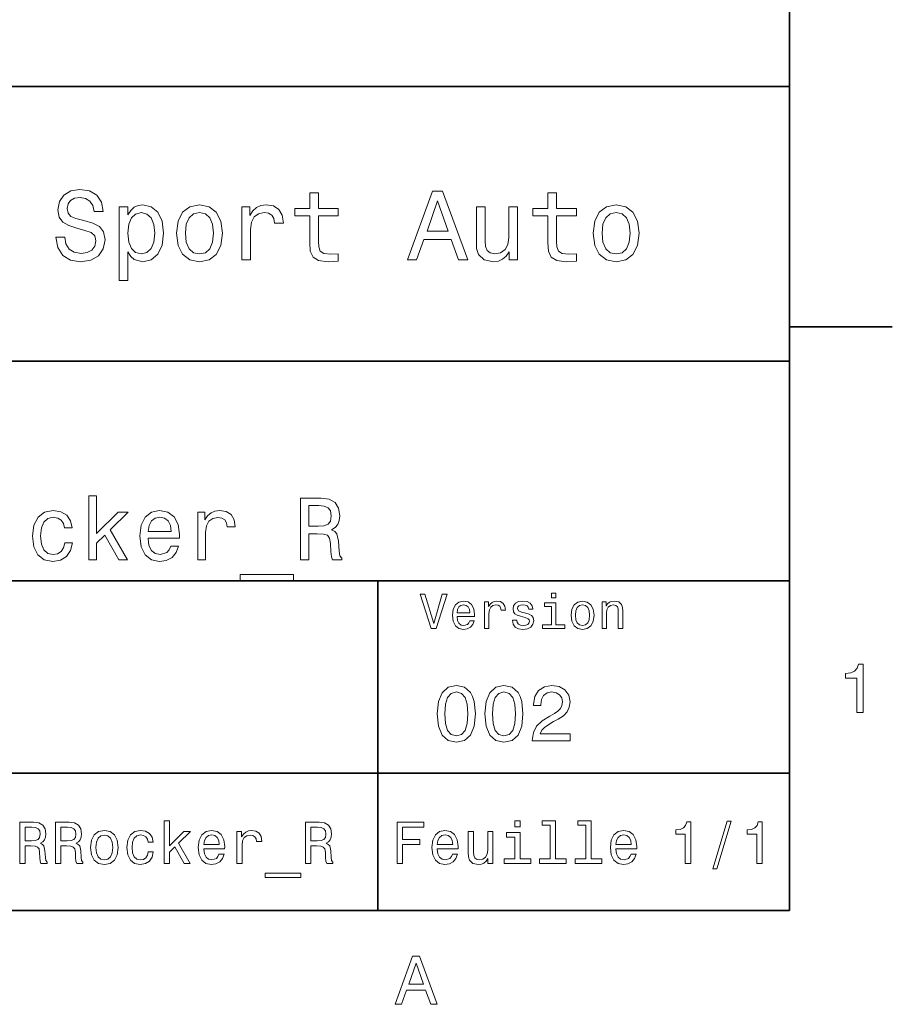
# Model space of a CAD drawing. Extents: x 0 to 297, y 0 to 210.
# Tile 6 of 7: x 231 to 294, y 3 to 75. Entities that reach past the tile are written whole.
import ezdxf

# ---------------------------------------------------------------- set-up
doc = ezdxf.new("R2010")
doc.units = 0

msp = doc.modelspace()

# ---------------------------------------------------------------- linework, layer by layer
at = {"color": 7, "lineweight": 35}
for p, q in [((287, 10), (287, 200)), ((97, 70), (287, 70)), ((287, 70), (287, 10)), ((162, 50), (287, 50)), ((162, 34), (287, 34)), ((257, 10), (257, 34)), ((162, 20), (287, 20)), ((10, 10), (287, 10)), ((97, 10), (287, 10))]:
    msp.add_line(p, q, dxfattribs=at)
at = {"color": 7, "lineweight": 35, "ltscale": 0.1875}
msp.add_line((287, 52.5), (294.5, 52.5), dxfattribs=at)
at = {"color": 7, "lineweight": 13}
for points in [[(234.20462, 59.030979), (233.548996, 59.030979), (233.693085, 58.267288), (234.053314, 57.70533), (234.608078, 57.366714), (235.357361, 57.244236), (236.099426, 57.359509), (236.654175, 57.67651), (237.007202, 58.17363), (237.136902, 58.82925), (237.028824, 59.420029), (236.726227, 59.801872), (236.236313, 60.054031), (235.580704, 60.241352), (235.018738, 60.378242), (234.651306, 60.536743), (234.442368, 60.767288), (234.377533, 61.127522), (234.442368, 61.451729), (234.629684, 61.696686), (234.917877, 61.862389), (235.314133, 61.920029), (235.71759, 61.84798), (236.034592, 61.653458), (236.24353, 61.32925), (236.344391, 60.889767), (237, 60.889767), (237, 60.904179), (236.884735, 61.581409), (236.546112, 62.085732), (236.01297, 62.402737), (235.292511, 62.510807), (234.644104, 62.402737), (234.139771, 62.100143), (233.815567, 61.631844), (233.700287, 61.026657), (233.793961, 60.486309), (234.067734, 60.118874), (234.5, 59.873917), (235.09079, 59.6866), (235.674362, 59.520893), (236.113831, 59.362389), (236.380402, 59.131844), (236.47406, 58.757202), (236.387619, 58.375359), (236.164276, 58.087173), (235.825653, 57.907059), (235.386169, 57.849422), (234.896255, 57.928673), (234.521622, 58.159222), (234.283875, 58.533859)], [(259.175781, 57.381123), (259.838623, 57.381123), (260.364563, 58.850864), (262.360229, 58.850864), (262.886169, 57.381123), (263.563416, 57.381123), (261.733429, 62.388329), (260.998566, 62.388329)], [(252.05043, 60.579971), (252.05043, 58.64193), (252.093658, 58.015129), (252.29538, 57.582851), (252.698853, 57.330688), (253.383286, 57.244236), (254.132568, 57.280258), (254.132568, 57.827808), (253.585022, 57.78458), (253.087891, 57.842216), (252.82132, 58.022331), (252.706055, 58.324928), (252.684448, 58.75), (252.684448, 60.579971), (254.132568, 60.579971), (254.132568, 61.120316), (252.684448, 61.120316), (252.684448, 62.251438), (252.05043, 62.251438), (252.05043, 61.120316), (250.955322, 61.120316), (250.955322, 60.579971)], [(260.595093, 59.463257), (261.365997, 61.667866), (262.136902, 59.463257)], [(269.399109, 60.579971), (269.399109, 58.64193), (269.442352, 58.015129), (269.644073, 57.582851), (270.047546, 57.330688), (270.731995, 57.244236), (271.481262, 57.280258), (271.481262, 57.827808), (270.933716, 57.78458), (270.436584, 57.842216), (270.170013, 58.022331), (270.054749, 58.324928), (270.033142, 58.75), (270.033142, 60.579971), (271.481262, 60.579971), (271.481262, 61.120316), (270.033142, 61.120316), (270.033142, 62.251438), (269.399109, 62.251438), (269.399109, 61.120316), (268.304016, 61.120316), (268.304016, 60.579971)], [(238.786743, 60.652016), (238.786743, 61.25), (238.15274, 61.25), (238.15274, 55.882565), (238.786743, 55.882565), (238.786743, 57.971901), (239.010101, 57.633286), (239.262253, 57.409943), (239.896271, 57.244236), (240.50145, 57.381123), (240.976959, 57.791786), (241.286743, 58.440201), (241.402023, 59.319164), (241.286743, 60.190922), (240.976959, 60.839336), (240.50145, 61.242794), (239.896271, 61.386887), (239.550446, 61.343658), (239.255051, 61.206772), (239.002899, 60.976223)], [(242.338623, 59.311958), (242.453888, 58.432995), (242.785309, 57.78458), (243.311249, 57.381123), (244.017303, 57.244236), (244.716141, 57.381123), (245.242081, 57.777374), (245.573486, 58.425793), (245.695969, 59.311958), (245.573486, 60.190922), (245.242081, 60.846542), (244.716141, 61.242794), (244.017303, 61.386887), (243.311249, 61.242794), (242.785309, 60.839336), (242.453888, 60.190922)], [(247.100861, 57.381123), (247.734863, 57.381123), (247.734863, 59.592937), (247.799713, 60.12608), (247.994232, 60.507923), (248.311249, 60.738472), (248.736313, 60.817722), (249.053314, 60.767288), (249.291077, 60.623199), (249.435165, 60.378242), (249.485596, 60.046829), (250.126801, 60.046829), (250.040344, 60.630402), (249.802597, 61.048271), (249.406342, 61.30043), (248.865997, 61.386887), (248.498566, 61.32925), (248.181549, 61.185158), (247.900574, 60.940201), (247.677246, 60.608788), (247.677246, 61.25), (247.100861, 61.25)], [(267.194519, 61.25), (266.560516, 61.25), (266.560516, 59.016571), (266.488464, 58.497837), (266.279541, 58.123196), (265.955322, 57.892651), (265.530243, 57.820602), (265.19165, 57.878242), (264.975494, 58.051151), (264.853027, 58.346542), (264.824219, 58.764408), (264.824219, 61.25), (264.190186, 61.25), (264.190186, 58.706772), (264.211792, 58.195244), (264.348694, 57.770172), (264.766571, 57.381123), (265.436584, 57.244236), (265.796814, 57.294666), (266.106628, 57.424351), (266.373199, 57.647694), (266.589325, 57.971901), (266.589325, 57.381123), (267.194519, 57.381123)], [(272.698853, 59.311958), (272.814117, 58.432995), (273.145508, 57.78458), (273.671448, 57.381123), (274.377502, 57.244236), (275.076355, 57.381123), (275.602295, 57.777374), (275.933716, 58.425793), (276.056183, 59.311958), (275.933716, 60.190922), (275.602295, 60.846542), (275.076355, 61.242794), (274.377502, 61.386887), (273.671448, 61.242794), (273.145508, 60.839336), (272.814117, 60.190922)], [(239.788193, 57.8134), (239.363129, 57.907059), (239.053314, 58.195244), (238.858795, 58.663544), (238.793945, 59.319164), (238.858795, 59.967579), (239.053314, 60.435879), (239.363129, 60.716858), (239.788193, 60.817722), (240.177246, 60.716858), (240.48703, 60.428673), (240.681564, 59.960373), (240.753601, 59.319164), (240.681564, 58.67075), (240.48703, 58.195244), (240.177246, 57.907059)], [(242.98703, 59.319164), (243.05188, 59.967579), (243.253601, 60.435879), (243.57782, 60.72406), (244.017303, 60.824928), (244.449585, 60.72406), (244.773773, 60.443081), (244.97551, 59.967579), (245.047546, 59.319164), (244.97551, 58.663544), (244.773773, 58.188038), (244.449585, 57.899853), (244.017303, 57.806194), (243.57782, 57.899853), (243.253601, 58.188038), (243.05188, 58.663544)], [(273.34726, 59.319164), (273.412109, 59.967579), (273.613831, 60.435879), (273.938019, 60.72406), (274.377502, 60.824928), (274.809784, 60.72406), (275.134003, 60.443081), (275.335724, 59.967579), (275.407776, 59.319164), (275.335724, 58.663544), (275.134003, 58.188038), (274.809784, 57.899853), (274.377502, 57.806194), (273.938019, 57.899853), (273.613831, 58.188038), (273.412109, 58.663544)], [(235.945953, 35.530258), (236.516571, 35.530258), (236.516571, 36.755764), (237.113098, 37.332851), (238.137604, 35.530258), (238.779541, 35.530258), (237.502151, 37.728386), (238.811951, 39.012245), (238.092209, 39.012245), (236.516571, 37.443081), (236.516571, 40.185879), (235.945953, 40.185879)], [(251.378235, 35.530258), (251.981262, 35.530258), (251.981262, 37.430115), (252.59726, 37.430115), (253.051147, 37.41066), (253.336456, 37.319885), (253.492065, 37.105907), (253.556915, 36.723343), (253.589325, 36.139767), (253.628235, 35.757202), (253.706039, 35.530258), (254.386871, 35.530258), (254.386871, 35.653458), (254.237747, 35.835014), (254.185867, 36.172188), (254.140488, 36.898415), (254.030243, 37.4366), (253.881119, 37.605186), (253.64769, 37.728386), (253.907059, 37.890488), (254.088608, 38.117435), (254.205322, 38.402737), (254.244232, 38.746395), (254.153442, 39.291065), (253.894089, 39.699566), (253.466125, 39.945965), (252.882553, 40.030258), (251.378235, 40.030258)], [(252.713974, 39.479107), (253.109497, 39.440201), (253.388321, 39.317001), (253.563385, 39.090057), (253.62175, 38.733429), (253.556915, 38.357346), (253.381836, 38.130402), (253.083557, 38.013687), (252.675064, 37.981266), (251.981262, 37.981266), (251.981262, 39.479107)], [(234.182281, 37.858067), (234.746399, 37.858067), (234.629669, 38.376801), (234.350861, 38.785301), (233.916412, 39.038185), (233.352295, 39.135445), (232.729828, 39.005764), (232.256485, 38.642651), (231.958206, 38.052593), (231.854462, 37.261528), (231.951721, 36.476944), (232.243515, 35.893372), (232.703888, 35.530258), (233.332855, 35.407059), (233.890488, 35.504322), (234.324921, 35.776657), (234.623199, 36.204609), (234.752869, 36.775215), (234.208206, 36.775215), (234.110947, 36.412102), (233.929382, 36.139767), (233.670029, 35.97118), (233.352295, 35.919308), (232.956772, 36.003601), (232.671463, 36.262966), (232.496399, 36.684437), (232.438034, 37.280979), (232.496399, 37.864552), (232.677948, 38.286022), (232.969727, 38.545387), (233.352295, 38.636166), (233.689484, 38.577808), (233.942352, 38.428673), (234.110947, 38.182274)], [(240.270889, 37.105907), (242.553314, 37.105907), (242.559784, 37.371758), (242.456055, 38.117435), (242.170746, 38.675072), (241.716858, 39.012245), (241.113831, 39.135445), (240.523773, 39.005764), (240.069885, 38.642651), (239.778091, 38.052593), (239.674347, 37.274494), (239.771606, 36.476944), (240.0634, 35.893372), (240.510803, 35.530258), (241.094376, 35.407059), (241.600143, 35.491352), (242.015121, 35.711815), (242.319885, 36.061958), (242.494949, 36.528816), (241.930832, 36.528816), (241.814117, 36.269451), (241.645523, 36.074928), (241.165695, 35.919308), (240.796112, 35.990631), (240.517288, 36.217579), (240.335724, 36.587173), (240.270889, 37.086452)], [(243.889038, 35.530258), (244.459656, 35.530258), (244.459656, 37.520893), (244.518005, 38.000721), (244.693085, 38.344379), (244.978378, 38.551872), (245.360947, 38.623199), (245.64624, 38.577808), (245.860229, 38.448124), (245.989899, 38.227665), (246.035294, 37.929394), (246.612381, 37.929394), (246.534576, 38.454609), (246.320602, 38.830692), (245.963974, 39.057636), (245.477661, 39.135445), (245.146973, 39.083572), (244.861664, 38.953888), (244.60878, 38.733429), (244.407776, 38.435158), (244.407776, 39.012245), (243.889038, 39.012245)], [(240.270889, 37.585735), (240.342209, 38.033138), (240.517288, 38.363831), (240.783142, 38.564842), (241.13327, 38.636166), (241.476944, 38.564842), (241.742798, 38.363831), (241.904892, 38.033138), (241.963257, 37.585735)], [(246.969009, 34.453888), (246.969009, 34), (250.872467, 34), (250.872467, 34.453888)], [(261.71109, 33.03458), (261.08429, 30.905619), (260.439484, 33.03458), (260.09726, 33.03458), (260.904175, 30.530979), (261.264404, 30.530979), (262.053314, 33.03458)], [(269.992798, 33.117435), (269.657776, 33.117435), (269.657776, 32.757202), (269.992798, 32.757202)], [(262.784576, 31.40634), (264.052582, 31.40634), (264.056183, 31.554033), (263.998566, 31.9683), (263.840057, 32.278099), (263.587891, 32.465416), (263.252869, 32.533859), (262.925079, 32.461815), (262.672913, 32.260086), (262.510803, 31.932276), (262.453156, 31.5), (262.507202, 31.056915), (262.669312, 30.732708), (262.917877, 30.530979), (263.242065, 30.462536), (263.523041, 30.509365), (263.753601, 30.631844), (263.922913, 30.826368), (264.020172, 31.085733), (263.706787, 31.085733), (263.641937, 30.941643), (263.548279, 30.833572), (263.281708, 30.747118), (263.076355, 30.786743), (262.921478, 30.912823), (262.820618, 31.118155), (262.784576, 31.395533)], [(264.794678, 30.530979), (265.111664, 30.530979), (265.111664, 31.636887), (265.144104, 31.903458), (265.241364, 32.094379), (265.399841, 32.209652), (265.612396, 32.249279), (265.770905, 32.224064), (265.889771, 32.152016), (265.961823, 32.029537), (265.98703, 31.863832), (266.307648, 31.863832), (266.264404, 32.155621), (266.145538, 32.364552), (265.947418, 32.490635), (265.677246, 32.533859), (265.49353, 32.505043), (265.335022, 32.432995), (265.194519, 32.310516), (265.082855, 32.144814), (265.082855, 32.465416), (264.794678, 32.465416)], [(267.791779, 31.658501), (267.485596, 31.730547), (267.258636, 31.8134), (267.182983, 31.982708), (267.20462, 32.101585), (267.280273, 32.188038), (267.40274, 32.242073), (267.579254, 32.263687), (267.748566, 32.242073), (267.881836, 32.177231), (267.968292, 32.079971), (268.004333, 31.950287), (268.314117, 31.950287), (268.314117, 31.957493), (268.260101, 32.191643), (268.112396, 32.375359), (267.881836, 32.490635), (267.579254, 32.533859), (267.273041, 32.490635), (267.049713, 32.371758), (266.90921, 32.195244), (266.865997, 31.971901), (266.898407, 31.755764), (266.999268, 31.604465), (267.164978, 31.496397), (267.406342, 31.420748), (267.759369, 31.334293), (267.975494, 31.244236), (268.033142, 31.17219), (268.054749, 31.064121), (268.022339, 30.930836), (267.935883, 30.829971), (267.79538, 30.765129), (267.608063, 30.743515), (267.409943, 30.765129), (267.265839, 30.840778), (267.168579, 30.963255), (267.128967, 31.132565), (266.822754, 31.132565), (266.873199, 30.844379), (267.020905, 30.635447), (267.255035, 30.509365), (267.579254, 30.462536), (267.917877, 30.509365), (268.166412, 30.635447), (268.317719, 30.837175), (268.371765, 31.100143), (268.332123, 31.327089), (268.220459, 31.481987), (268.036743, 31.582851)], [(269.981995, 30.79755), (269.981995, 32.400574), (269.167877, 32.400574), (269.167877, 32.130402), (269.664978, 32.130402), (269.664978, 30.79755), (269.016571, 30.79755), (269.016571, 30.530979), (270.637604, 30.530979), (270.637604, 30.79755)], [(271.087891, 31.496397), (271.145538, 31.056915), (271.311249, 30.732708), (271.574219, 30.530979), (271.927246, 30.462536), (272.276672, 30.530979), (272.539612, 30.729107), (272.705322, 31.053314), (272.766571, 31.496397), (272.705322, 31.935879), (272.539612, 32.263687), (272.276672, 32.461815), (271.927246, 32.533859), (271.574219, 32.461815), (271.311249, 32.260086), (271.145538, 31.935879)], [(273.350159, 30.530979), (273.667145, 30.530979), (273.667145, 31.647694), (273.699554, 31.903458), (273.804047, 32.090778), (273.966125, 32.206051), (274.182281, 32.249279), (274.355194, 32.213257), (274.463257, 32.115993), (274.517303, 31.95389), (274.535309, 31.737751), (274.535309, 30.530979), (274.852295, 30.530979), (274.852295, 31.802593), (274.837891, 32.058357), (274.773041, 32.270893), (274.560516, 32.465416), (274.229095, 32.533859), (274.04538, 32.508644), (273.890503, 32.440201), (273.757202, 32.324928), (273.65274, 32.170029), (273.65274, 32.465416), (273.350159, 32.465416)], [(262.784576, 31.672911), (262.824219, 31.921469), (262.921478, 32.105186), (263.069153, 32.216858), (263.263702, 32.256485), (263.45462, 32.216858), (263.602295, 32.105186), (263.692352, 31.921469), (263.724792, 31.672911)], [(271.412109, 31.5), (271.444519, 31.824207), (271.54538, 32.058357), (271.707489, 32.20245), (271.927246, 32.25288), (272.143372, 32.20245), (272.305481, 32.061958), (272.406342, 31.824207), (272.442352, 31.5), (272.406342, 31.17219), (272.305481, 30.934437), (272.143372, 30.790344), (271.927246, 30.743515), (271.707489, 30.790344), (271.54538, 30.934437), (271.444519, 31.17219)], [(291.909241, 24.416786), (292.368164, 24.416786), (292.368164, 27.942001), (292.025208, 27.942001), (291.934448, 27.634365), (291.752899, 27.427593), (291.475525, 27.306557), (291.092224, 27.266211), (291.092224, 26.90814), (291.909241, 26.90814)], [(261.345825, 24.314121), (261.432281, 23.409224), (261.703156, 22.763689), (262.135437, 22.371759), (262.734863, 22.244957), (263.328522, 22.371759), (263.760803, 22.763689), (264.02594, 23.409224), (264.118164, 24.314121), (264.02594, 25.213257), (263.916412, 25.570606), (263.760803, 25.864553), (263.328522, 26.256485), (262.734863, 26.38905), (262.135437, 26.256485), (261.703156, 25.858791), (261.432281, 25.213257)], [(261.899139, 24.314121), (261.945251, 25.011528), (262.089325, 25.51297), (262.348694, 25.806917), (262.734863, 25.910664), (263.115265, 25.806917), (263.374634, 25.51297), (263.518738, 25.011528), (263.56485, 24.314121), (263.518738, 23.610952), (263.374634, 23.10951), (263.115265, 22.815563), (262.734863, 22.717581), (262.348694, 22.815563), (262.089325, 23.10951), (261.945251, 23.610952)], [(264.815552, 24.314121), (264.902008, 23.409224), (265.172913, 22.763689), (265.605194, 22.371759), (266.20462, 22.244957), (266.798279, 22.371759), (267.23056, 22.763689), (267.495667, 23.409224), (267.587891, 24.314121), (267.495667, 25.213257), (267.386169, 25.570606), (267.23056, 25.864553), (266.798279, 26.256485), (266.20462, 26.38905), (265.605194, 26.256485), (265.172913, 25.858791), (264.902008, 25.213257)], [(265.368866, 24.314121), (265.414978, 25.011528), (265.559082, 25.51297), (265.818451, 25.806917), (266.20462, 25.910664), (266.585022, 25.806917), (266.844391, 25.51297), (266.988464, 25.011528), (267.034576, 24.314121), (266.988464, 23.610952), (266.844391, 23.10951), (266.585022, 22.815563), (266.20462, 22.717581), (265.818451, 22.815563), (265.559082, 23.10951), (265.414978, 23.610952)], [(268.268005, 22.360231), (271.017303, 22.360231), (271.017303, 22.855909), (268.844391, 22.855909), (268.965424, 23.126802), (269.172913, 23.351585), (269.812683, 23.760807), (270.15274, 23.933718), (270.533142, 24.181557), (270.804047, 24.469742), (270.959656, 24.809799), (271.017303, 25.195967), (270.919312, 25.680117), (270.648407, 26.06052), (270.233429, 26.302595), (269.697418, 26.38905), (269.144104, 26.291067), (268.723328, 26.020174), (268.452454, 25.587896), (268.360229, 25.017292), (268.360229, 24.9366), (268.884735, 24.9366), (268.884735, 24.98271), (268.936584, 25.374641), (269.092224, 25.662825), (269.340057, 25.847263), (269.668579, 25.910664), (270.002869, 25.853027), (270.250732, 25.708935), (270.412109, 25.48415), (270.469727, 25.201729), (270.429382, 24.9366), (270.319885, 24.711817), (270.135437, 24.51585), (269.881836, 24.342941), (269.541779, 24.158503), (268.976959, 23.801153), (268.579254, 23.42075), (268.342926, 22.959656), (268.268005, 22.377522)], [(241.446686, 13.428675), (241.827087, 13.428675), (241.827087, 14.245678), (242.224777, 14.630404), (242.907776, 13.428675), (243.335724, 13.428675), (242.484146, 14.894093), (243.357346, 15.75), (242.877518, 15.75), (241.827087, 14.703891), (241.827087, 16.532421), (241.446686, 16.532421)], [(267.389038, 16.532421), (266.98703, 16.532421), (266.98703, 16.100145), (267.389038, 16.100145)], [(269.572052, 16.212536), (269.572052, 13.748559), (268.789612, 13.748559), (268.789612, 13.428675), (270.73056, 13.428675), (270.73056, 13.748559), (269.952454, 13.748559), (269.952454, 16.532421), (268.975494, 16.532421), (268.975494, 16.212536)], [(272.174347, 16.212536), (272.174347, 13.748559), (271.391937, 13.748559), (271.391937, 13.428675), (273.332855, 13.428675), (273.332855, 13.748559), (272.554749, 13.748559), (272.554749, 16.532421), (271.57782, 16.532421), (271.57782, 16.212536)], [(281.42218, 13.026657), (281.720459, 13.026657), (282.766571, 16.510807), (282.463989, 16.510807)], [(230.916412, 13.428675), (231.318436, 13.428675), (231.318436, 14.695246), (231.729095, 14.695246), (232.031693, 14.682277), (232.221893, 14.621758), (232.325638, 14.479107), (232.368866, 14.224064), (232.390488, 13.835014), (232.416412, 13.579971), (232.468292, 13.428675), (232.92218, 13.428675), (232.92218, 13.510807), (232.822754, 13.631845), (232.788177, 13.856628), (232.757919, 14.340778), (232.684433, 14.699568), (232.585007, 14.81196), (232.429382, 14.894093), (232.602295, 15.002162), (232.723328, 15.153459), (232.801147, 15.34366), (232.827087, 15.572767), (232.766556, 15.93588), (232.593658, 16.208214), (232.30835, 16.372478), (231.919296, 16.428675), (230.916412, 16.428675)], [(231.806915, 16.061239), (232.070602, 16.035303), (232.25647, 15.953171), (232.373184, 15.801874), (232.412094, 15.564121), (232.368866, 15.313401), (232.252151, 15.162104), (232.053299, 15.084294), (231.780975, 15.06268), (231.318436, 15.06268), (231.318436, 16.061239)], [(233.518723, 13.428675), (233.920746, 13.428675), (233.920746, 14.695246), (234.331406, 14.695246), (234.634003, 14.682277), (234.824203, 14.621758), (234.927948, 14.479107), (234.971176, 14.224064), (234.992783, 13.835014), (235.018723, 13.579971), (235.070602, 13.428675), (235.52449, 13.428675), (235.52449, 13.510807), (235.425064, 13.631845), (235.390488, 13.856628), (235.360229, 14.340778), (235.286743, 14.699568), (235.187317, 14.81196), (235.031693, 14.894093), (235.204605, 15.002162), (235.325638, 15.153459), (235.403442, 15.34366), (235.429382, 15.572767), (235.368866, 15.93588), (235.195953, 16.208214), (234.91066, 16.372478), (234.521606, 16.428675), (233.518723, 16.428675)], [(234.40921, 16.061239), (234.672897, 16.035303), (234.85878, 15.953171), (234.975494, 15.801874), (235.014404, 15.564121), (234.971176, 15.313401), (234.854462, 15.162104), (234.655609, 15.084294), (234.38327, 15.06268), (233.920746, 15.06268), (233.920746, 16.061239)], [(236.077805, 14.587176), (236.146973, 14.059798), (236.34581, 13.67075), (236.661377, 13.428675), (237.085007, 13.346542), (237.504318, 13.428675), (237.819885, 13.666427), (238.018723, 14.055476), (238.092209, 14.587176), (238.018723, 15.114553), (237.819885, 15.507925), (237.504318, 15.745678), (237.085007, 15.832133), (236.661377, 15.745678), (236.34581, 15.503603), (236.146973, 15.114553)], [(240.270889, 14.980548), (240.646973, 14.980548), (240.569153, 15.326369), (240.38327, 15.598703), (240.093658, 15.767292), (239.717575, 15.832133), (239.302582, 15.745678), (238.98703, 15.503603), (238.788177, 15.110231), (238.719009, 14.582853), (238.783859, 14.059798), (238.978378, 13.67075), (239.285294, 13.428675), (239.704605, 13.346542), (240.076355, 13.411384), (240.365982, 13.592939), (240.564835, 13.878242), (240.651291, 14.258646), (240.288177, 14.258646), (240.223328, 14.016571), (240.102295, 13.835014), (239.929382, 13.722623), (239.717575, 13.688041), (239.453888, 13.744237), (239.263687, 13.917148), (239.146973, 14.198127), (239.108063, 14.595821), (239.146973, 14.984871), (239.268005, 15.26585), (239.462524, 15.438761), (239.717575, 15.49928), (239.942352, 15.460375), (240.110947, 15.360951), (240.223328, 15.196686)], [(244.329971, 14.479107), (245.851578, 14.479107), (245.855896, 14.656341), (245.786743, 15.153459), (245.596542, 15.525217), (245.293945, 15.75), (244.891922, 15.832133), (244.49855, 15.745678), (244.195953, 15.503603), (244.001434, 15.110231), (243.932266, 14.591499), (243.997116, 14.059798), (244.191635, 13.67075), (244.489914, 13.428675), (244.878952, 13.346542), (245.216125, 13.402739), (245.492798, 13.549712), (245.695953, 13.783141), (245.812683, 14.09438), (245.4366, 14.09438), (245.35878, 13.92147), (245.246399, 13.791787), (244.926514, 13.688041), (244.680115, 13.735591), (244.494232, 13.886888), (244.373199, 14.133286), (244.329971, 14.466139)], [(246.742065, 13.428675), (247.122467, 13.428675), (247.122467, 14.755764), (247.161377, 15.075649), (247.278091, 15.304755), (247.468292, 15.443084), (247.723343, 15.490635), (247.913544, 15.460375), (248.056183, 15.373919), (248.142639, 15.226946), (248.172913, 15.028098), (248.557632, 15.028098), (248.505768, 15.378242), (248.363113, 15.628963), (248.125351, 15.78026), (247.801147, 15.832133), (247.580688, 15.797551), (247.390488, 15.711096), (247.221893, 15.564121), (247.087891, 15.365274), (247.087891, 15.75), (246.742065, 15.75)], [(251.734863, 13.428675), (252.136887, 13.428675), (252.136887, 14.695246), (252.547546, 14.695246), (252.850143, 14.682277), (253.040344, 14.621758), (253.144089, 14.479107), (253.187317, 14.224064), (253.208923, 13.835014), (253.234863, 13.579971), (253.286743, 13.428675), (253.740631, 13.428675), (253.740631, 13.510807), (253.641205, 13.631845), (253.606628, 13.856628), (253.576355, 14.340778), (253.502869, 14.699568), (253.403458, 14.81196), (253.247833, 14.894093), (253.420746, 15.002162), (253.541779, 15.153459), (253.619598, 15.34366), (253.645523, 15.572767), (253.585007, 15.93588), (253.412094, 16.208214), (253.126801, 16.372478), (252.737747, 16.428675), (251.734863, 16.428675)], [(252.625351, 16.061239), (252.889038, 16.035303), (253.074921, 15.953171), (253.191635, 15.801874), (253.230545, 15.564121), (253.187317, 15.313401), (253.070602, 15.162104), (252.87175, 15.084294), (252.599426, 15.06268), (252.136887, 15.06268), (252.136887, 16.061239)], [(258.414978, 13.428675), (258.817017, 13.428675), (258.817017, 14.807637), (260.079254, 14.807637), (260.079254, 15.166427), (258.817017, 15.166427), (258.817017, 16.065563), (260.368866, 16.065563), (260.368866, 16.428675), (258.414978, 16.428675)], [(261.341492, 14.479107), (262.863098, 14.479107), (262.867432, 14.656341), (262.798279, 15.153459), (262.608063, 15.525217), (262.305481, 15.75), (261.903473, 15.832133), (261.510101, 15.745678), (261.207489, 15.503603), (261.01297, 15.110231), (260.943817, 14.591499), (261.008636, 14.059798), (261.203156, 13.67075), (261.501434, 13.428675), (261.890503, 13.346542), (262.227661, 13.402739), (262.504333, 13.549712), (262.707489, 13.783141), (262.824219, 14.09438), (262.44812, 14.09438), (262.370331, 13.92147), (262.257935, 13.791787), (261.938049, 13.688041), (261.69165, 13.735591), (261.505768, 13.886888), (261.384735, 14.133286), (261.341492, 14.466139)], [(274.353027, 14.479107), (275.874634, 14.479107), (275.878967, 14.656341), (275.809814, 15.153459), (275.619598, 15.525217), (275.317017, 15.75), (274.914978, 15.832133), (274.521606, 15.745678), (274.219025, 15.503603), (274.024506, 15.110231), (273.955322, 14.591499), (274.020172, 14.059798), (274.214691, 13.67075), (274.51297, 13.428675), (274.902008, 13.346542), (275.239197, 13.402739), (275.515839, 13.549712), (275.719025, 13.783141), (275.835724, 14.09438), (275.459656, 14.09438), (275.381836, 13.92147), (275.26944, 13.791787), (274.949554, 13.688041), (274.703186, 13.735591), (274.517303, 13.886888), (274.39624, 14.133286), (274.353027, 14.466139)], [(279.416443, 13.428675), (279.809814, 13.428675), (279.809814, 16.450289), (279.515839, 16.450289), (279.438049, 16.1866), (279.28241, 16.009367), (279.044678, 15.905621), (278.716125, 15.871038), (278.716125, 15.564121), (279.416443, 15.564121)], [(284.621033, 13.428675), (285.014404, 13.428675), (285.014404, 16.450289), (284.720459, 16.450289), (284.642639, 16.1866), (284.48703, 16.009367), (284.249268, 15.905621), (283.920746, 15.871038), (283.920746, 15.564121), (284.621033, 15.564121)], [(236.466858, 14.591499), (236.505753, 14.980548), (236.626801, 15.261528), (236.82132, 15.434439), (237.085007, 15.494957), (237.344376, 15.434439), (237.538895, 15.26585), (237.659943, 14.980548), (237.703156, 14.591499), (237.659943, 14.198127), (237.538895, 13.912825), (237.344376, 13.739914), (237.085007, 13.683718), (236.82132, 13.739914), (236.626801, 13.912825), (236.505753, 14.198127)], [(244.329971, 14.798992), (244.377518, 15.097262), (244.494232, 15.317724), (244.671463, 15.45173), (244.904892, 15.49928), (245.134003, 15.45173), (245.311234, 15.317724), (245.419312, 15.097262), (245.458206, 14.798992)], [(261.341492, 14.798992), (261.389038, 15.097262), (261.505768, 15.317724), (261.682983, 15.45173), (261.916412, 15.49928), (262.145538, 15.45173), (262.322754, 15.317724), (262.430847, 15.097262), (262.469727, 14.798992)], [(265.400574, 15.75), (265.020172, 15.75), (265.020172, 14.409943), (264.976959, 14.098703), (264.851593, 13.873919), (264.657074, 13.735591), (264.402008, 13.692364), (264.198853, 13.726946), (264.069153, 13.830692), (263.995667, 14.007925), (263.978394, 14.258646), (263.978394, 15.75), (263.597992, 15.75), (263.597992, 14.224064), (263.610962, 13.917148), (263.693085, 13.662104), (263.943817, 13.428675), (264.345825, 13.346542), (264.561951, 13.376801), (264.747833, 13.454611), (264.907776, 13.588617), (265.037476, 13.783141), (265.037476, 13.428675), (265.400574, 13.428675)], [(267.376068, 13.748559), (267.376068, 15.672191), (266.399139, 15.672191), (266.399139, 15.347983), (266.995667, 15.347983), (266.995667, 13.748559), (266.21759, 13.748559), (266.21759, 13.428675), (268.162811, 13.428675), (268.162811, 13.748559)], [(274.353027, 14.798992), (274.400574, 15.097262), (274.517303, 15.317724), (274.694519, 15.45173), (274.927948, 15.49928), (275.157074, 15.45173), (275.33429, 15.317724), (275.442352, 15.097262), (275.481262, 14.798992)], [(248.79538, 12.711096), (248.79538, 12.408502), (251.39769, 12.408502), (251.39769, 12.711096)], [(258.266846, 3.166787), (258.730835, 3.166787), (259.098999, 4.195605), (260.495972, 4.195605), (260.864105, 3.166787), (261.338165, 3.166787), (260.05719, 6.67183), (259.542786, 6.67183)], [(259.260376, 4.624279), (259.799988, 6.167507), (260.33963, 4.624279)]]:
    msp.add_lwpolyline(points, close=True, dxfattribs=at)

doc.saveas('drawing.dxf')
